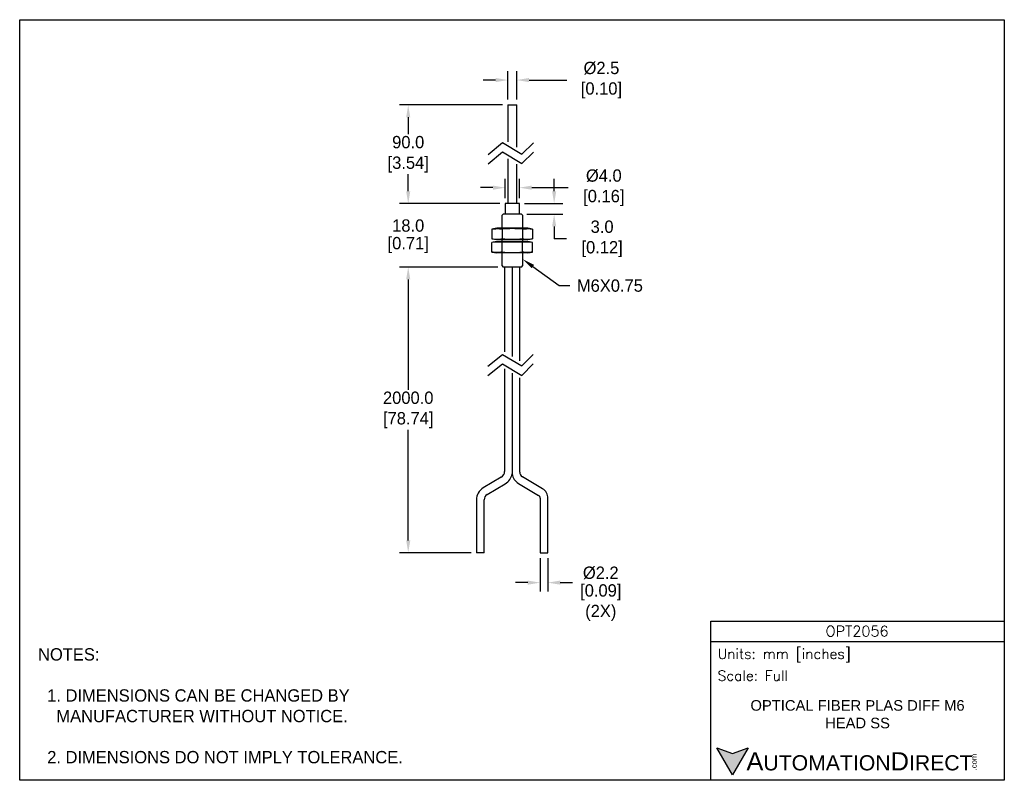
# Model space of a CAD drawing. Header units: inches. Extents: x 0 to 279, y 0 to 216.
import ezdxf
from ezdxf import colors
from ezdxf.entities.mleader import LeaderData, LeaderLine
from ezdxf.math import Vec2, Vec3

# ---------------------------------------------------------------- set-up
doc = ezdxf.new("R2010")
doc.units = ezdxf.units.IN
doc.header["$LTSCALE"] = 10
doc.header["$MEASUREMENT"] = 0
doc.layers.add('DIMENSIONS', color=140, linetype='Continuous')
doc.layers.add('TEXT', color=140, linetype='Continuous')
doc.styles.add('ROMANS', font='romans.shx')
doc.styles.add('型式1', font='txt')
doc.dimstyles.get("Standard").update_dxf_attribs({"dimtxt": 3.5, "dimasz": 3.5, "dimexe": 2.5, "dimexo": 1.5, "dimgap": 1, "dimtad": 0, "dimtih": 1, "dimtoh": 1, "dimdec": 1, "dimzin": 0, "dimdsep": 46, "dimtxsty": 'Standard', "dimcen": 0, "dimadec": 0, "dimazin": 0, "dimtfac": 1, "dimtdec": 1, "dimtofl": 0, "dimtmove": 0, "dimatfit": 3, "dimfxl": 1, "dimtolj": 1, "dimtzin": 0, "dimarcsym": 0})

# ---------------------------------------------------------------- blocks, each defined once
blk = doc.blocks.new('*D0')
at = {"layer": 'DEFPOINTS', "color": 0, "transparency": 16777216}
for p in [(147.69, 64.59), (149.89, 64.59), (149.89, 56.11)]:
    blk.add_point(p, dxfattribs=at)
at = {"layer": 'DIMENSIONS', "color": 0, "lineweight": -2, "transparency": 16777216}
for p, q in [((147.69, 63.09), (147.69, 53.61)), ((149.89, 63.09), (149.89, 53.61)), ((144.19, 56.11), (140.69, 56.11)), ((153.39, 56.11), (156.89, 56.11))]:
    blk.add_line(p, q, dxfattribs=at)
at = {"layer": 'DIMENSIONS', "color": 0, "transparency": 16777216}
for points in [[(144.19, 56.7), (144.19, 55.53), (147.69, 56.11)], [(153.39, 56.7), (153.39, 55.53), (149.89, 56.11)]]:
    blk.add_solid(points, dxfattribs=at)
at = {"layer": 'DIMENSIONS', "color": 0, "transparency": 16777216, "char_height": 3.5, "attachment_point": 5}
for s, insert in [('\\A1;%%C2.2', (164.89, 58.86)), ('\\A1;[0.09]\\P(2X)', (164.89, 50.45))]:
    blk.add_mtext(s, dxfattribs=dict(at, insert=insert))
blk = doc.blocks.new('*D1')
at = {"layer": 'DEFPOINTS', "color": 0, "transparency": 16777216}
for p in [(110.25, 145.7), (137.19, 145.7), (129.59, 64.59)]:
    blk.add_point(p, dxfattribs=at)
at = {"layer": 'DIMENSIONS', "color": 0, "lineweight": -2, "transparency": 16777216}
for p, q in [((135.69, 145.7), (107.75, 145.7)), ((110.25, 142.2), (110.25, 110.81)), ((110.25, 68.09), (110.25, 99.48)), ((128.09, 64.59), (107.75, 64.59))]:
    blk.add_line(p, q, dxfattribs=at)
at = {"layer": 'DIMENSIONS', "color": 0, "transparency": 16777216}
for points in [[(109.67, 142.2), (110.84, 142.2), (110.25, 145.7)], [(109.67, 68.09), (110.84, 68.09), (110.25, 64.59)]]:
    blk.add_solid(points, dxfattribs=at)
at = {"layer": 'DIMENSIONS', "color": 0, "transparency": 16777216, "insert": (110.25, 105.15), "char_height": 3.5, "attachment_point": 5}
blk.add_mtext('\\A1;2000.0\\P[78.74]', dxfattribs=at)
blk = doc.blocks.new('*D2')
at = {"layer": 'DEFPOINTS', "color": 0, "transparency": 16777216}
for p in [(110.25, 163.7), (137.79, 163.7), (137.19, 145.7)]:
    blk.add_point(p, dxfattribs=at)
at = {"layer": 'DIMENSIONS', "color": 0, "lineweight": -2, "transparency": 16777216}
for p, q in [((110.25, 167.2), (110.25, 170.7)), ((136.29, 163.7), (107.75, 163.7)), ((135.69, 145.7), (107.75, 145.7)), ((110.25, 142.2), (110.25, 138.7))]:
    blk.add_line(p, q, dxfattribs=at)
at = {"layer": 'DIMENSIONS', "color": 0, "transparency": 16777216}
for points in [[(109.67, 167.2), (110.84, 167.2), (110.25, 163.7)], [(109.67, 142.2), (110.84, 142.2), (110.25, 145.7)]]:
    blk.add_solid(points, dxfattribs=at)
at = {"layer": 'DIMENSIONS', "color": 0, "transparency": 16777216, "char_height": 3.5, "attachment_point": 5}
for s, insert in [('\\A1;18.0', (110.25, 157.45)), ('\\A1;[0.71]', (110.25, 151.95))]:
    blk.add_mtext(s, dxfattribs=dict(at, insert=insert))
blk = doc.blocks.new('*D3')
at = {"layer": 'DEFPOINTS', "color": 0, "transparency": 16777216}
for p in [(110.25, 191.7), (138.54, 191.7), (137.79, 163.7)]:
    blk.add_point(p, dxfattribs=at)
at = {"layer": 'DIMENSIONS', "color": 0, "lineweight": -2, "transparency": 16777216}
for p, q in [((137.04, 191.7), (107.75, 191.7)), ((110.25, 188.2), (110.25, 183.37)), ((110.25, 167.2), (110.25, 172.03)), ((136.29, 163.7), (107.75, 163.7))]:
    blk.add_line(p, q, dxfattribs=at)
at = {"layer": 'DIMENSIONS', "color": 0, "transparency": 16777216}
for points in [[(109.67, 188.2), (110.84, 188.2), (110.25, 191.7)], [(109.67, 167.2), (110.84, 167.2), (110.25, 163.7)]]:
    blk.add_solid(points, dxfattribs=at)
at = {"layer": 'DIMENSIONS', "color": 0, "transparency": 16777216, "insert": (110.25, 177.7), "char_height": 3.5, "attachment_point": 5}
blk.add_mtext('\\A1;90.0\\P[3.54]', dxfattribs=at)
blk = doc.blocks.new('*D4')
at = {"layer": 'DEFPOINTS', "color": 0, "transparency": 16777216}
for p in [(141.04, 198.76), (138.54, 191.7), (141.04, 191.7)]:
    blk.add_point(p, dxfattribs=at)
at = {"layer": 'DIMENSIONS', "color": 0, "lineweight": -2, "transparency": 16777216}
for p, q in [((138.54, 193.2), (138.54, 201.26)), ((141.04, 193.2), (141.04, 201.26)), ((135.04, 198.76), (131.54, 198.76)), ((144.54, 198.76), (155.27, 198.76))]:
    blk.add_line(p, q, dxfattribs=at)
at = {"layer": 'DIMENSIONS', "color": 0, "transparency": 16777216}
for points in [[(135.04, 199.35), (135.04, 198.18), (138.54, 198.76)], [(144.54, 199.35), (144.54, 198.18), (141.04, 198.76)]]:
    blk.add_solid(points, dxfattribs=at)
at = {"layer": 'DIMENSIONS', "color": 0, "transparency": 16777216, "insert": (164.43, 198.76), "char_height": 3.5, "attachment_point": 5}
blk.add_mtext('\\A1; %%C2.5\\P [0.10]', dxfattribs=at)
blk = doc.blocks.new('*D5')
at = {"layer": 'DEFPOINTS', "color": 0, "transparency": 16777216}
for p in [(141.79, 168.22), (137.79, 163.7), (141.79, 163.7)]:
    blk.add_point(p, dxfattribs=at)
at = {"layer": 'DIMENSIONS', "color": 0, "lineweight": -2, "transparency": 16777216}
for p, q in [((137.79, 165.2), (137.79, 170.72)), ((141.79, 165.2), (141.79, 170.72)), ((134.29, 168.22), (130.79, 168.22)), ((145.29, 168.22), (155.64, 168.22))]:
    blk.add_line(p, q, dxfattribs=at)
at = {"layer": 'DIMENSIONS', "color": 0, "transparency": 16777216}
for points in [[(134.29, 168.8), (134.29, 167.63), (137.79, 168.22)], [(145.29, 168.8), (145.29, 167.63), (141.79, 168.22)]]:
    blk.add_solid(points, dxfattribs=at)
at = {"layer": 'DIMENSIONS', "color": 0, "transparency": 16777216, "insert": (165.1, 168.22), "char_height": 3.5, "attachment_point": 5}
blk.add_mtext('\\A1; %%C4.0\\P [0.16]', dxfattribs=at)
blk = doc.blocks.new('*D6')
at = {"layer": 'DEFPOINTS', "color": 0, "transparency": 16777216}
for p in [(141.79, 163.7), (142.39, 160.7), (151.66, 160.7)]:
    blk.add_point(p, dxfattribs=at)
at = {"layer": 'DIMENSIONS', "color": 0, "lineweight": -2, "transparency": 16777216}
for p, q in [((151.66, 167.2), (151.66, 170.7)), ((143.29, 163.7), (154.16, 163.7)), ((143.89, 160.7), (154.16, 160.7)), ((151.66, 157.2), (151.66, 153.7)), ((155.16, 153.7), (151.66, 153.7))]:
    blk.add_line(p, q, dxfattribs=at)
at = {"layer": 'DIMENSIONS', "color": 0, "transparency": 16777216}
for points in [[(151.08, 167.2), (152.25, 167.2), (151.66, 163.7)], [(151.08, 157.2), (152.25, 157.2), (151.66, 160.7)]]:
    blk.add_solid(points, dxfattribs=at)
at = {"layer": 'DIMENSIONS', "color": 0, "transparency": 16777216, "insert": (164.62, 153.7), "char_height": 3.5, "attachment_point": 5}
blk.add_mtext('\\A1; 3.0\\P [0.12]', dxfattribs=at)

msp = doc.modelspace()

# ---------------------------------------------------------------- hatches: boundary and pattern name
at = {"layer": 'TEXT'}
msp.add_hatch(color=256, dxfattribs=at).paths.add_polyline_path([(206.74, 9.21), (202.31, 7.59), (197.87, 9.21), (202.31, 1.53)])

# ---------------------------------------------------------------- linework, layer by layer
for p, q in [((138.54, 191.7), (141.04, 191.7)), ((138.54, 191.7), (138.54, 181.25)), ((141.04, 179.74), (141.04, 191.7)), ((138.54, 176.43), (138.54, 163.7)), ((141.04, 163.7), (141.04, 174.92)), ((137.79, 163.7), (137.79, 160.7)), ((141.79, 163.7), (137.79, 163.7)), ((141.79, 160.7), (141.79, 163.7)), ((137.19, 160.7), (136.79, 160.3)), ((136.79, 160.3), (136.79, 156.7)), ((142.39, 160.7), (137.19, 160.7)), ((142.79, 160.3), (142.39, 160.7)), ((142.79, 156.7), (142.79, 160.3)), ((135.39, 156.7), (134.01, 156.46)), ((144.19, 156.7), (135.39, 156.7)), ((136.79, 156.7), (142.38, 156.7)), ((145.56, 156.46), (144.19, 156.7)), ((134.01, 156.46), (134.01, 153.74)), ((134.01, 153.74), (135.39, 153.5)), ((136.9, 156.46), (136.9, 153.74)), ((142.67, 156.46), (142.67, 153.74)), ((144.19, 153.5), (145.56, 153.74)), ((145.56, 156.46), (145.56, 153.74)), ((135.39, 152.9), (134.01, 152.66)), ((134.01, 149.94), (134.01, 152.66)), ((144.19, 153.5), (135.39, 153.5)), ((144.19, 152.9), (135.39, 152.9)), ((136.79, 153.5), (136.79, 152.9)), ((142.79, 152.9), (136.79, 152.9)), ((136.9, 149.94), (136.9, 152.66)), ((142.67, 149.94), (142.67, 152.66)), ((142.79, 152.9), (142.79, 153.5)), ((145.56, 152.66), (144.19, 152.9)), ((145.56, 149.94), (145.56, 152.66)), ((134.01, 149.94), (135.39, 149.7)), ((144.19, 149.7), (135.39, 149.7)), ((136.79, 149.7), (136.79, 146.1)), ((142.79, 146.1), (142.79, 149.7)), ((144.19, 149.7), (145.56, 149.94)), ((136.79, 146.1), (137.19, 145.7)), ((142.39, 145.7), (137.19, 145.7)), ((137.59, 145.7), (137.59, 121.63)), ((139.74, 145.7), (139.74, 120.34)), ((141.89, 119.04), (141.89, 145.7)), ((142.39, 145.7), (142.79, 146.1)), ((137.59, 116.81), (137.59, 87.7)), ((139.74, 115.52), (139.74, 87.7)), ((141.89, 87.5), (141.89, 114.22)), ((139.74, 87.7), (139.74, 87.5)), ((136.66, 86.07), (131.53, 83.01)), ((132.65, 81.12), (137.79, 84.18)), ((141.52, 84.28), (147.23, 80.87)), ((148.36, 82.76), (142.64, 86.17)), ((129.59, 79.59), (129.59, 64.59)), ((131.79, 64.59), (131.79, 79.59)), ((147.69, 80.07), (147.69, 64.59)), ((149.89, 64.59), (149.89, 80.07)), ((131.79, 64.59), (129.59, 64.59)), ((147.69, 64.59), (149.89, 64.59))]:
    msp.add_line(p, q)
for centre, radius, start, end in [((139.79, 124.66), 31.93, 84.8126, 95.1874), ((139.79, 185.54), 31.93, 264.8127, 275.1873), ((139.79, 120.86), 31.93, 84.8127, 95.1873), ((139.79, 181.74), 31.93, 264.8126, 275.1874), ((135.69, 87.7), 1.9, 300.8157, 0), ((135.69, 87.7), 4.1, 300.8157, 349.904), ((143.44, 87.5), 3.75, 187.9517, 239.1843), ((143.44, 87.5), 1.55, 180, 239.1843), ((133.56, 79.59), 3.97, 120.8157, 180), ((133.56, 79.59), 1.77, 120.8157, 180), ((146.75, 80.07), 3.14, 0, 59.1843), ((146.75, 80.07), 0.94, 0, 59.1843)]:
    msp.add_arc(centre, radius, start, end)
for points in [[(134.01, 156.46), (134.54, 156.54), (135, 156.59), (135.45, 156.59), (135.91, 156.59), (136.37, 156.55), (136.9, 156.46)], [(142.67, 156.46), (143.2, 156.54), (143.66, 156.59), (144.11, 156.59), (144.57, 156.59), (145.03, 156.55), (145.56, 156.46)], [(134.01, 153.74), (134.54, 153.66), (135, 153.61), (135.45, 153.61), (135.91, 153.61), (136.37, 153.65), (136.9, 153.74)], [(142.67, 153.74), (143.2, 153.66), (143.66, 153.61), (144.11, 153.61), (144.57, 153.61), (145.03, 153.65), (145.56, 153.74)], [(136.9, 152.66), (136.38, 152.74), (135.92, 152.79), (135.46, 152.79), (135, 152.79), (134.54, 152.75), (134.01, 152.66)], [(145.56, 152.66), (145.04, 152.74), (144.58, 152.79), (144.12, 152.79), (143.66, 152.79), (143.21, 152.75), (142.67, 152.66)], [(136.9, 149.94), (136.38, 149.86), (135.92, 149.81), (135.46, 149.81), (135, 149.81), (134.54, 149.85), (134.01, 149.94)], [(145.56, 149.94), (145.04, 149.86), (144.58, 149.81), (144.12, 149.81), (143.66, 149.81), (143.21, 149.85), (142.67, 149.94)]]:
    msp.add_open_spline(points, degree=3, knots=[0, 0, 0, 0, 0.497921, 0.497921, 0.497921, 1, 1, 1, 1])
msp.add_open_spline([(139.74, 87.5), (139.73, 87.28), (139.72, 87), (139.72, 86.99)], degree=3)
at = {"layer": 'DEFPOINTS'}
msp.add_lwpolyline([(0, 215.9), (279.4, 215.9), (279.4, 0), (0, 0)], close=True, dxfattribs=at)
at = {"layer": 'DIMENSIONS'}
for points in [[(132.93, 177.68), (137.05, 181.07), (142.53, 177.76), (145.76, 180.99)], [(132.93, 175.02), (137.05, 178.41), (142.53, 175.1), (145.76, 178.33)], [(132.88, 117.52), (137, 120.91), (142.48, 117.61), (145.71, 120.83)], [(132.88, 114.86), (137, 118.25), (142.48, 114.95), (145.71, 118.17)]]:
    msp.add_lwpolyline(points, dxfattribs=at)
at = {"layer": 'TEXT'}
msp.add_line((196.09, 39.42), (279.4, 39.42), dxfattribs=at)
for points in [[(196.09, 0), (196.09, 45.17), (279.4, 45.17), (279.4, 0)], [(206.74, 9.21), (202.31, 1.53), (197.87, 9.21), (202.31, 7.59)]]:
    msp.add_lwpolyline(points, close=True, dxfattribs=at)

# ---------------------------------------------------------------- texts
for s, insert, char_height, width, attachment_point, style in [('OPT2056', (237.62, 42.33), 3, 55.9017, 5, 'ROMANS'), (' Units: mm [inches]', (196.09, 35.43), 2.8712, 83.3079, 4, 'ROMANS'), (' Scale: Full', (196.09, 29.69), 2.8712, 83.3079, 4, 'ROMANS'), ('{\\fArial|b0|i0|c0|p34;     \\H1.2x;A\\H0.8333x;UTOMATION\\H1.2x;D\\H0.8333x;IRECT}', (197.87, 5.37), 4.3068, 72.9565, 4, '型式1')]:
    msp.add_mtext(s, dxfattribs=dict(at, insert=insert, char_height=char_height, width=width, attachment_point=attachment_point, style=style))
at = {"layer": 'TEXT', "insert": (5.21, 37.5), "char_height": 3.5, "attachment_point": 1}
msp.add_mtext_dynamic_manual_height_columns('NOTES:\\P\\P  1. DIMENSIONS CAN BE CHANGED BY      \\P    MANUFACTURER WITHOUT NOTICE.\\P\\P  2. DIMENSIONS DO NOT IMPLY TOLERANCE.', width=190.8823, gutter_width=1, heights=[0], dxfattribs=at)
at = {"layer": 'TEXT', "insert": (237.75, 18.74), "char_height": 3, "width": 66.5595, "attachment_point": 5}
msp.add_mtext('{\\fArial|b0|i0|c0|p34;OPTICAL FIBER PLAS DIFF M6 HEAD SS}', dxfattribs=at)
at = {"layer": 'TEXT', "insert": (270.01, 2.84), "char_height": 1.5505, "width": 4.5946, "attachment_point": 1, "rotation": 90, "style": '型式1'}
msp.add_mtext('{\\fArial|b0|i0|c0|p34;.com}', dxfattribs=at)

# ---------------------------------------------------------------- dimensions: what is measured, and where the dimension line sits
at = {"layer": 'DIMENSIONS'}
for base, p1, p2, picture, middle in [((141.04, 198.76), (138.54, 191.7), (141.04, 191.7), '*D4', (164.43, 198.76)), ((141.79, 168.22), (137.79, 163.7), (141.79, 163.7), '*D5', (165.1, 168.22))]:
    dim = msp.add_linear_dim(base=base, p1=p1, p2=p2, text=' %%C<>', dimstyle='Standard', override={"dimpost": '\\X'}, dxfattribs=at)
    dim.commit()
    dim.dimension.update_dxf_attribs({"geometry": picture, "text_midpoint": middle, "dimtype": 160})
for base, p1, p2, text, picture, middle in [((110.25, 191.7), (137.79, 163.7), (138.54, 191.7), '90.0\\P[3.54]', '*D3', (110.25, 177.7)), ((110.25, 145.7), (129.59, 64.59), (137.19, 145.7), '2000.0\\P[78.74]', '*D1', (110.25, 105.15))]:
    dim = msp.add_linear_dim(base=base, p1=p1, p2=p2, angle=90, text=text, dimstyle='Standard', override={"dimpost": '\\X'}, dxfattribs=at)
    dim.commit()
    dim.dimension.update_dxf_attribs({"geometry": picture, "text_midpoint": middle})
dim = msp.add_linear_dim(base=(110.25, 163.7), p1=(137.19, 145.7), p2=(137.79, 163.7), angle=90, dimstyle='Standard', override={"dimpost": '\\X'}, dxfattribs=at)
dim.commit()
dim.dimension.update_dxf_attribs({"geometry": '*D2', "text_midpoint": (110.25, 154.7)})
dim = msp.add_linear_dim(base=(151.66, 160.7), p1=(141.79, 163.7), p2=(142.39, 160.7), angle=90, text=' <>', dimstyle='Standard', override={"dimpost": '\\X', "dimtmove": 1}, dxfattribs=at)
dim.commit()
dim.dimension.update_dxf_attribs({"geometry": '*D6', "text_midpoint": (152.56, 153.89), "dimtype": 160})
dim = msp.add_linear_dim(base=(149.89, 56.11), p1=(147.69, 64.59), p2=(149.89, 64.59), text='%%C<>\\P(2X)', dimstyle='Standard', override={"dimpost": '\\X'}, dxfattribs=at)
dim.commit()
dim.dimension.update_dxf_attribs({"geometry": '*D0', "text_midpoint": (164.89, 56.11)})

# ---------------------------------------------------------------- leaders
at = {"layer": 'TEXT'}
ml = msp.add_multileader_mtext('Standard', dxfattribs=at)
ml.set_content('M6X0.75', color=256)
ml.set_leader_properties()
ml.build(insert=Vec2(0, 0))
ml.multileader.update_dxf_attribs({"text_left_attachment_type": 2, "text_right_attachment_type": 2, "dogleg_length": 3, "arrow_head_size": 3.5})
ctx = ml.context
ctx.base_point, ctx.char_height, ctx.arrow_head_size, ctx.plane_origin = Vec3(156.11, 140.43), 3.5, 3.5, Vec3(142.79, 147.9)
ctx.left_attachment, ctx.right_attachment = 2, 2
notes = []
notes.append((ctx, [(0, (1, 1, 0), (153.11, 140.43), (1, 0), 3, [(0, [(142.79, 147.9)], 0, [])])]))
ctx.mtext.insert, ctx.mtext.flow_direction = Vec3(158.11, 142.18), 5
for ctx, leaders in notes:
    for number, flags, end, landing, length, lines in leaders:
        leader = LeaderData()
        leader.index, (leader.has_last_leader_line, leader.has_dogleg_vector, leader.attachment_direction) = number, flags
        leader.last_leader_point, leader.dogleg_vector, leader.dogleg_length = Vec3(end), Vec3(landing), length
        for number, points, colour, breaks in lines:
            line = LeaderLine()
            line.index, line.vertices, line.color, line.breaks = number, Vec3.list(points), colors.encode_raw_color(colour), breaks
            leader.lines.append(line)
        ctx.leaders.append(leader)

doc.saveas('drawing.dxf')
